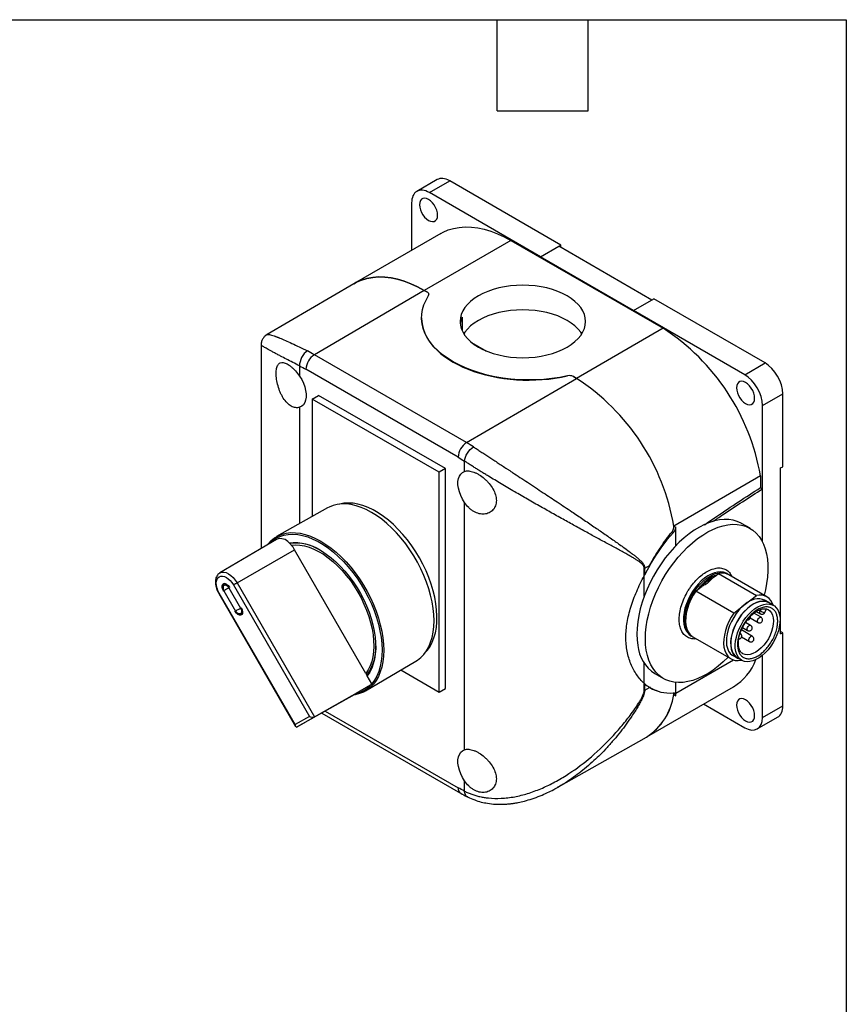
# Model space of a CAD drawing. Header units: millimetres. Extents: x 13 to 546, y 13 to 419.
# Tile 9 of 9: x 408 to 546, y 254 to 419. Entities that reach past the tile are written whole.
import ezdxf

# ---------------------------------------------------------------- set-up
doc = ezdxf.new("R2010")
doc.units = ezdxf.units.MM
doc.header["$LTSCALE"] = 2
doc.linetypes.add('SLD-Solid', pattern=[0])
doc.layers.add('TEXT', color=140, linetype='SLD-Solid', lineweight=25)

msp = doc.modelspace()

# ---------------------------------------------------------------- linework, layer by layer
for p, q in [((477.65, 392.35), (474.255, 390.39)), ((476.355, 390.182), (479.749, 392.142)), ((498.346, 381.406), (479.749, 392.142)), ((494.952, 379.446), (476.355, 390.182)), ((473.385, 388.467), (473.385, 380.537)), ((478.253, 383.347), (463.758, 374.979)), ((490.002, 382.184), (475.507, 373.815)), ((490.002, 382.184), (515.458, 367.488)), ((494.952, 379.446), (498.346, 381.406)), ((494.952, 379.444), (497.993, 381.199)), ((513.547, 372.22), (497.993, 381.199)), ((498.346, 380.995), (498.346, 381.406)), ((494.952, 379.444), (494.952, 379.446)), ((510.509, 370.464), (494.952, 379.444)), ((463.709, 374.951), (449.207, 366.44)), ((475.507, 373.815), (457.114, 363.074)), ((475.507, 373.815), (476.03, 373.514)), ((476.03, 373.514), (475.507, 373.815)), ((510.509, 370.466), (513.903, 372.425)), ((532.5, 361.69), (513.903, 372.425)), ((475.043, 369.244), (475.043, 369.215)), ((481.825, 369.341), (481.825, 367.095)), ((510.509, 370.466), (510.509, 370.464)), ((529.105, 359.73), (510.509, 370.466)), ((515.458, 367.488), (500.963, 359.12)), ((449.209, 366.428), (449.213, 366.431)), ((448.203, 364.691), (448.203, 330.668)), ((483.416, 365.126), (485.91, 363.686)), ((482.57, 348.379), (457.114, 363.074)), ((454.647, 361.198), (454.647, 359.475)), ((481.164, 345.934), (455.708, 360.629)), ((529.105, 359.73), (532.5, 361.69)), ((482.57, 348.379), (500.963, 359.12)), ((499.481, 359.54), (499.481, 359.537)), ((500.44, 359.422), (500.963, 359.12)), ((500.963, 359.12), (500.44, 359.422)), ((456.768, 355.65), (457.829, 356.262)), ((479.042, 344.016), (457.829, 356.262)), ((532.075, 354.586), (535.469, 356.546)), ((535.469, 344.341), (535.469, 356.546)), ((454.647, 354.273), (454.647, 334.83)), ((456.768, 355.65), (456.768, 336.025)), ((477.982, 343.403), (456.768, 355.65)), ((532.075, 340.643), (532.075, 354.586)), ((482.224, 343.555), (482.224, 345.278)), ((535.116, 344.137), (535.469, 344.341)), ((479.042, 344.016), (477.982, 343.403)), ((477.982, 306.659), (477.982, 343.403)), ((479.042, 307.271), (479.042, 344.016)), ((531.731, 342.793), (517.235, 334.425)), ((531.731, 342.793), (531.731, 340.841)), ((535.116, 316.374), (535.116, 344.137)), ((531.731, 340.841), (532.075, 340.643)), ((532.075, 331.767), (532.075, 340.643)), ((482.224, 297.012), (482.224, 338.353)), ((459.318, 337.46), (450.78, 332.653)), ((517.235, 334.425), (517.555, 334.24)), ((529.991, 334.037), (528.577, 334.853)), ((516.965, 333.474), (517.178, 333.351)), ((517.555, 331.127), (517.555, 334.24)), ((450.782, 332.194), (441.292, 326.58)), ((453.087, 331.5), (453.031, 331.47)), ((444.183, 324.921), (453.791, 330.468)), ((465.737, 309.776), (453.791, 330.468)), ((512.377, 327.37), (513.204, 327.842)), ((513.198, 327.846), (513.306, 327.908)), ((513.252, 327.941), (513.306, 327.908)), ((513.259, 327.935), (513.306, 327.908)), ((512.29, 326.113), (512.29, 327.323)), ((512.29, 322.671), (512.29, 326.113)), ((512.377, 326.284), (512.377, 327.37)), ((523.838, 325.805), (524.37, 326.218)), ((524.37, 326.218), (524.702, 326.475)), ((524.702, 326.475), (531.066, 322.801)), ((526.307, 326.349), (526.095, 326.471)), ((526.307, 326.349), (526.381, 326.304)), ((532.812, 322.593), (526.448, 326.267)), ((442.073, 324.799), (441.917, 324.709)), ((443.583, 324.574), (456.274, 302.593)), ((444.183, 324.921), (457.124, 302.506)), ((441.121, 323.153), (453.957, 300.921)), ((453.892, 301.217), (441.201, 323.199)), ((441.917, 323.554), (441.892, 323.598)), ((441.892, 323.598), (441.892, 323.598)), ((441.975, 323.588), (443.925, 320.211)), ((442.817, 324.074), (444.767, 320.697)), ((442.892, 324.175), (442.917, 324.132)), ((520.916, 323.539), (521.248, 323.797)), ((527.28, 319.866), (520.916, 323.539)), ((521.248, 323.797), (521.78, 324.209)), ((529.173, 321.333), (531.066, 322.801)), ((527.28, 319.866), (529.173, 321.333)), ((533.194, 321.622), (532.487, 322.03)), ((533.912, 321.15), (533.169, 321.579)), ((443.892, 320.134), (443.867, 320.177)), ((443.892, 320.134), (443.892, 320.134)), ((444.867, 320.754), (444.892, 320.711)), ((444.867, 319.6), (445.023, 319.69)), ((531.84, 319.16), (530.637, 319.855)), ((531.054, 320.143), (531.754, 319.739)), ((531.486, 320.373), (531.716, 320.241)), ((531.716, 320.241), (531.835, 320.505)), ((532.46, 319.966), (532.742, 320.588)), ((532.774, 320.55), (532.991, 320.468)), ((530.098, 317.81), (529.234, 318.308)), ((530.018, 319.058), (531.34, 318.294)), ((530.397, 315.97), (528.545, 317.039)), ((528.733, 317.443), (529.598, 316.943)), ((535.469, 316.578), (535.116, 316.782)), ((535.116, 316.374), (535.469, 316.578)), ((535.469, 304.373), (535.469, 316.578)), ((520.095, 316.079), (520.307, 315.956)), ((520.379, 315.917), (520.307, 315.956)), ((520.449, 315.874), (526.813, 312.201)), ((528.57, 315.87), (529.897, 315.104)), ((528.784, 313.083), (528.736, 313.113)), ((465.677, 306.848), (474.11, 311.837)), ((512.29, 308.12), (512.29, 311.486)), ((527.244, 312.015), (517.555, 306.422)), ((527.138, 312.764), (527.845, 312.355)), ((527.87, 312.399), (528.612, 311.97)), ((528.559, 311.993), (528.565, 311.997)), ((532.075, 302.414), (532.075, 312.805)), ((465.737, 309.776), (465.968, 309.376)), ((471.592, 310.348), (477.982, 306.659)), ((514.078, 309.738), (515.492, 308.921)), ((457.124, 302.506), (466.791, 307.951)), ((466.737, 308.046), (465.968, 309.376)), ((466.791, 307.951), (466.499, 307.782)), ((466.791, 307.951), (466.737, 308.046)), ((512.29, 306.91), (512.29, 308.12)), ((512.377, 306.956), (512.377, 308.043)), ((517.555, 306.052), (517.555, 308.272)), ((464.083, 306.387), (463.791, 306.218)), ((466.499, 307.782), (464.083, 306.387)), ((477.982, 306.659), (479.042, 307.271)), ((512.377, 306.956), (513.204, 307.429)), ((512.712, 299.166), (527.207, 307.534)), ((513.306, 307.494), (513.198, 307.432)), ((513.306, 307.494), (513.252, 307.399)), ((463.791, 306.218), (454.242, 300.842)), ((517.235, 306.237), (517.555, 306.052)), ((522.236, 304.664), (529.105, 300.699)), ((458.345, 303.152), (481.578, 289.74)), ((458.939, 303.486), (481.164, 290.656)), ((532.075, 302.414), (535.469, 304.373)), ((456.274, 302.593), (453.892, 301.217)), ((454.242, 300.842), (457.124, 302.506)), ((531.205, 300.491), (534.599, 302.45)), ((497.957, 290.787), (512.663, 299.138)), ((482.224, 290.087), (482.224, 291.81)), ((497.951, 290.798), (497.754, 290.685))]:
    msp.add_line(p, q)
at = {"flags": 128}
for points in [[(477.734, 386.408), (477.696, 386.821), (477.584, 387.257), (477.402, 387.694), (477.162, 388.111), (476.873, 388.487), (476.552, 388.802), (476.214, 389.041), (475.876, 389.193), (475.554, 389.248), (475.266, 389.206), (475.025, 389.066), (474.844, 388.838), (474.732, 388.532), (474.694, 388.163), (474.732, 387.751), (474.844, 387.315), (475.025, 386.877), (475.266, 386.46), (475.554, 386.085), (475.876, 385.77), (476.214, 385.53), (476.552, 385.379), (476.873, 385.323), (477.162, 385.366), (477.402, 385.505), (477.584, 385.733), (477.696, 386.039), (477.734, 386.408)], [(478.253, 383.347), (478.654, 383.563), (479.51, 383.932), (480.414, 384.202), (481.363, 384.374), (482.353, 384.446), (483.378, 384.417), (484.434, 384.289), (485.516, 384.061), (486.619, 383.735), (487.738, 383.312), (488.868, 382.794), (490.002, 382.184)], [(463.709, 374.951), (464.159, 375.195), (465.014, 375.563), (465.918, 375.834), (466.868, 376.006), (467.857, 376.077), (468.882, 376.049), (469.938, 375.921), (471.021, 375.693), (472.124, 375.367), (473.243, 374.944), (474.372, 374.426), (475.507, 373.815)], [(475.507, 373.815), (474.372, 374.426), (473.243, 374.944), (472.124, 375.367), (471.021, 375.693), (469.938, 375.921), (468.882, 376.049), (467.857, 376.077), (466.868, 376.006), (465.918, 375.834), (465.014, 375.563), (464.159, 375.195), (463.709, 374.951)], [(484.558, 364.345), (485.321, 363.946), (486.149, 363.591), (487.033, 363.286), (487.964, 363.031), (488.934, 362.831), (489.934, 362.686), (490.953, 362.599), (491.982, 362.57), (493.011, 362.599), (494.031, 362.686), (495.03, 362.831), (496, 363.031), (496.932, 363.286), (497.816, 363.591), (498.643, 363.946), (499.407, 364.345), (500.099, 364.786), (500.713, 365.264), (501.242, 365.774), (501.683, 366.312), (502.03, 366.872), (502.281, 367.449), (502.432, 368.037), (502.482, 368.631), (502.432, 369.225), (502.281, 369.814), (502.03, 370.391), (501.683, 370.951), (501.242, 371.489), (500.713, 371.999), (500.099, 372.477), (499.407, 372.917), (498.643, 373.317), (497.816, 373.671), (496.932, 373.977), (496, 374.231), (495.03, 374.432), (494.031, 374.576), (493.011, 374.664), (491.982, 374.693), (490.953, 374.664), (489.934, 374.576), (488.934, 374.432), (487.964, 374.231), (487.033, 373.977), (486.149, 373.671), (485.321, 373.317), (484.558, 372.917), (483.866, 372.477), (483.252, 371.999), (482.722, 371.489), (482.282, 370.951), (481.934, 370.391), (481.684, 369.814), (481.533, 369.225), (481.482, 368.631), (481.533, 368.037), (481.684, 367.449), (481.934, 366.872), (482.282, 366.312), (482.722, 365.774), (483.252, 365.264), (483.866, 364.786), (484.558, 364.345)], [(499.481, 359.54), (498.174, 359.283), (496.836, 359.086), (495.475, 358.948), (494.101, 358.87), (492.72, 358.854), (491.341, 358.899), (489.972, 359.005), (488.621, 359.171), (487.297, 359.396), (486.006, 359.679), (484.756, 360.019), (483.556, 360.413), (482.411, 360.859), (481.328, 361.354), (480.315, 361.896), (479.377, 362.481), (478.519, 363.106), (477.746, 363.767), (477.064, 364.46), (476.476, 365.181), (475.985, 365.926), (475.594, 366.691), (475.307, 367.471), (475.124, 368.261), (475.046, 369.057), (475.074, 369.854), (475.208, 370.648), (475.447, 371.433), (475.79, 372.205), (476.234, 372.96)], [(501.856, 366.57), (501.683, 366.827), (501.242, 367.365), (500.713, 367.875), (500.099, 368.353), (499.407, 368.794), (498.643, 369.193), (497.816, 369.548), (496.932, 369.854), (496, 370.108), (495.03, 370.308), (494.031, 370.453), (493.011, 370.54), (491.982, 370.569), (490.953, 370.54), (489.934, 370.453), (488.934, 370.308), (487.964, 370.108), (487.033, 369.854), (486.149, 369.548), (485.321, 369.193), (484.558, 368.794), (483.866, 368.353), (483.252, 367.875), (482.722, 367.365), (482.282, 366.827), (482.108, 366.57)], [(481.825, 369.341), (481.612, 368.753), (481.507, 368.218)], [(454.647, 359.475), (454.992, 358.906), (455.28, 358.31), (455.504, 357.702), (455.656, 357.1), (455.733, 356.519), (455.733, 355.975), (455.656, 355.483), (455.504, 355.057), (455.28, 354.707), (454.992, 354.443), (454.647, 354.273)], [(530.767, 355.793), (530.729, 356.205), (530.617, 356.641), (530.435, 357.079), (530.195, 357.496), (529.906, 357.871), (529.585, 358.187), (529.247, 358.426), (528.909, 358.577), (528.587, 358.633), (528.299, 358.59), (528.058, 358.451), (527.877, 358.223), (527.765, 357.917), (527.727, 357.548), (527.765, 357.135), (527.877, 356.699), (528.058, 356.262), (528.299, 355.845), (528.587, 355.47), (528.909, 355.154), (529.247, 354.915), (529.585, 354.764), (529.906, 354.708), (530.195, 354.751), (530.435, 354.89), (530.617, 355.118), (530.729, 355.424), (530.767, 355.793)], [(482.224, 338.353), (481.879, 338.922), (481.591, 339.518), (481.368, 340.126), (481.215, 340.728), (481.138, 341.309), (481.138, 341.853), (481.215, 342.345), (481.368, 342.771), (481.591, 343.121), (481.879, 343.385), (482.224, 343.555)], [(474.11, 311.837), (474.364, 311.998), (474.923, 312.437), (475.425, 312.96), (475.868, 313.562), (476.247, 314.24), (476.562, 314.988), (476.808, 315.803), (476.986, 316.677), (477.093, 317.606), (477.129, 318.583), (477.093, 319.601), (476.986, 320.654), (476.808, 321.733), (476.562, 322.833), (476.247, 323.944), (475.868, 325.06), (475.425, 326.174), (474.923, 327.276), (474.364, 328.36), (473.753, 329.419), (473.093, 330.445), (472.389, 331.432), (471.647, 332.372), (470.87, 333.258), (470.064, 334.086), (469.236, 334.85), (468.39, 335.543), (467.532, 336.162), (466.668, 336.702), (465.804, 337.159), (464.946, 337.531), (464.1, 337.814), (463.271, 338.008), (462.466, 338.11), (461.689, 338.12), (460.946, 338.038), (460.243, 337.864), (459.583, 337.599), (459.318, 337.46)], [(475.697, 313.31), (476.032, 313.689), (476.461, 314.3), (476.827, 314.986), (477.126, 315.742), (477.357, 316.564), (477.518, 317.445), (477.608, 318.38), (477.626, 319.361), (477.572, 320.381), (477.446, 321.435), (477.25, 322.513), (476.985, 323.61), (476.652, 324.716), (476.254, 325.824), (475.794, 326.927), (475.275, 328.017), (474.701, 329.085), (474.075, 330.125), (473.402, 331.13), (472.686, 332.092), (471.934, 333.004), (471.149, 333.86), (470.338, 334.654), (469.507, 335.381), (468.66, 336.035), (467.804, 336.612), (466.946, 337.108), (466.09, 337.519), (465.243, 337.842), (464.412, 338.076), (463.601, 338.218), (462.816, 338.267), (462.064, 338.224), (461.387, 338.098)], [(528.577, 334.853), (528.484, 334.905), (527.844, 335.198), (527.159, 335.4), (526.433, 335.51), (525.671, 335.528), (524.879, 335.452), (524.062, 335.285), (523.225, 335.026), (522.375, 334.678), (521.518, 334.243), (520.66, 333.725), (519.806, 333.126), (518.963, 332.451), (518.136, 331.705), (517.332, 330.893), (516.556, 330.021), (515.813, 329.094), (515.109, 328.12), (514.449, 327.105), (513.837, 326.056), (513.277, 324.981), (512.774, 323.887), (512.331, 322.782), (511.951, 321.673), (511.637, 320.569), (511.39, 319.477), (511.214, 318.404), (511.108, 317.359), (511.074, 316.349), (511.112, 315.38), (511.222, 314.46)], [(512.636, 313.644), (512.526, 314.564), (512.488, 315.532), (512.522, 316.543), (512.628, 317.588), (512.805, 318.66), (513.051, 319.752), (513.365, 320.857), (513.745, 321.965), (514.188, 323.07), (514.691, 324.164), (515.251, 325.24), (515.863, 326.288), (516.523, 327.304), (517.227, 328.278), (517.97, 329.204), (518.746, 330.077), (519.55, 330.889), (520.377, 331.635), (521.22, 332.309), (522.074, 332.908), (522.932, 333.427), (523.789, 333.862), (524.639, 334.21), (525.476, 334.468), (526.293, 334.636), (527.085, 334.711), (527.847, 334.694), (528.573, 334.584), (529.259, 334.382), (529.898, 334.089), (530.487, 333.708), (531.022, 333.241), (531.499, 332.692), (531.915, 332.064), (532.266, 331.361), (532.55, 330.59), (532.765, 329.754), (532.911, 328.861), (532.984, 327.915), (532.986, 326.925), (532.917, 325.896), (532.775, 324.837), (532.564, 323.754), (532.342, 322.865)], [(449.191, 331.253), (449.363, 331.469), (449.869, 331.995), (450.432, 332.437), (451.048, 332.793), (451.712, 333.059), (452.421, 333.234), (453.169, 333.317), (453.951, 333.307), (454.762, 333.204), (455.597, 333.009), (456.449, 332.724), (457.313, 332.349), (458.183, 331.889)], [(449.546, 331.463), (449.567, 331.485), (450.101, 331.972), (450.691, 332.373), (451.333, 332.683), (452.022, 332.903), (452.753, 333.029), (453.521, 333.06), (454.322, 332.998), (455.148, 332.841), (455.995, 332.592), (456.856, 332.251), (457.725, 331.822), (458.597, 331.307), (459.465, 330.71), (460.322, 330.036), (461.164, 329.288), (461.984, 328.472), (462.776, 327.595), (463.534, 326.661), (464.254, 325.678), (464.931, 324.652), (465.559, 323.592), (466.134, 322.503), (466.652, 321.395), (467.11, 320.274), (467.503, 319.148), (467.831, 318.026), (468.089, 316.916), (468.277, 315.824), (468.392, 314.76), (468.435, 313.73), (468.405, 312.741), (468.302, 311.801), (468.127, 310.916), (467.881, 310.093), (467.565, 309.336), (467.183, 308.652), (466.737, 308.046)], [(452.891, 331.604), (453.591, 331.685), (454.325, 331.675), (455.087, 331.572), (455.872, 331.378), (456.673, 331.094), (457.485, 330.722), (458.301, 330.266), (459.115, 329.729), (459.921, 329.115), (460.712, 328.428), (461.483, 327.674), (462.228, 326.859), (462.94, 325.988), (463.616, 325.069), (464.248, 324.108), (464.833, 323.114), (465.367, 322.092), (465.844, 321.052), (466.262, 320.002), (466.616, 318.948), (466.906, 317.9), (467.127, 316.865), (467.279, 315.851), (467.36, 314.867), (467.37, 313.919), (467.309, 313.014), (467.177, 312.16), (466.975, 311.364), (466.705, 310.631), (466.369, 309.966), (465.968, 309.376)], [(453.255, 331.228), (453.955, 331.281), (454.688, 331.242), (455.447, 331.11), (456.227, 330.887), (457.022, 330.575), (457.825, 330.175), (458.629, 329.691), (459.429, 329.128), (460.218, 328.489), (460.989, 327.779), (461.737, 327.005), (462.455, 326.171), (463.139, 325.286), (463.781, 324.356), (464.378, 323.389), (464.925, 322.391), (465.417, 321.372), (465.85, 320.339), (466.22, 319.3), (466.526, 318.264), (466.764, 317.239), (466.932, 316.233), (467.03, 315.255), (467.056, 314.311), (467.01, 313.41), (466.893, 312.558), (466.706, 311.763), (466.449, 311.03), (466.125, 310.366), (465.737, 309.776)], [(458.183, 331.889), (459.053, 331.345), (459.917, 330.722), (460.769, 330.024), (461.603, 329.255), (462.414, 328.421), (463.197, 327.528), (463.945, 326.582), (464.653, 325.588), (465.318, 324.555), (465.933, 323.488), (466.496, 322.396), (467.002, 321.286), (467.448, 320.165), (467.83, 319.041), (468.146, 317.922), (468.395, 316.815), (468.574, 315.727), (468.681, 314.667), (468.717, 313.642), (468.681, 312.658), (468.574, 311.723), (468.395, 310.842), (468.146, 310.022), (467.83, 309.268), (467.448, 308.585), (467.002, 307.979), (466.496, 307.453), (465.933, 307.01), (465.318, 306.655), (464.653, 306.388), (463.945, 306.213), (463.719, 306.178)], [(441.274, 326.569), (441.301, 326.585), (441.61, 326.699), (441.962, 326.713), (442.345, 326.626), (442.742, 326.442), (443.14, 326.167), (443.522, 325.813), (443.874, 325.392), (444.183, 324.921)], [(526.095, 326.471), (525.976, 326.535), (525.545, 326.689), (525.072, 326.751), (524.565, 326.719), (524.033, 326.594), (523.484, 326.378), (522.93, 326.075), (522.378, 325.689), (521.838, 325.229), (521.32, 324.7), (520.832, 324.113), (520.383, 323.477), (519.98, 322.803), (519.631, 322.104), (519.341, 321.39), (519.115, 320.674), (518.957, 319.969), (518.87, 319.286), (518.856, 318.637), (518.913, 318.033), (519.043, 317.484), (519.242, 317), (519.506, 316.59), (519.832, 316.26), (520.095, 316.079)], [(520.307, 315.956), (520.044, 316.137), (519.718, 316.468), (519.454, 316.878), (519.255, 317.362), (519.126, 317.91), (519.068, 318.514), (519.082, 319.163), (519.169, 319.846), (519.327, 320.552), (519.553, 321.268), (519.843, 321.981), (520.193, 322.681), (520.595, 323.354), (521.044, 323.99), (521.532, 324.577), (522.05, 325.106), (522.59, 325.567), (523.142, 325.952), (523.697, 326.256), (524.245, 326.472), (524.777, 326.597), (525.284, 326.629), (525.757, 326.567), (526.188, 326.412), (526.307, 326.349)], [(441.892, 323.598), (441.751, 323.911), (441.687, 324.222), (441.709, 324.492), (441.812, 324.689), (441.986, 324.789), (442.209, 324.781), (442.453, 324.664), (442.691, 324.454), (442.892, 324.175)], [(442.917, 324.132), (442.716, 324.411), (442.478, 324.621), (442.234, 324.738), (442.011, 324.746), (441.837, 324.646), (441.734, 324.449), (441.712, 324.179), (441.776, 323.868), (441.917, 323.554)], [(443.583, 324.574), (443.638, 324.606), (443.705, 324.645), (443.78, 324.688), (443.861, 324.735), (443.945, 324.784), (444.029, 324.832), (444.11, 324.878), (444.183, 324.921)], [(442.817, 324.074), (442.618, 323.96), (442.432, 323.852), (442.268, 323.757), (442.134, 323.68), (442.038, 323.624), (441.985, 323.594), (441.975, 323.588)], [(520.916, 323.539), (520.473, 322.845), (520.086, 322.118), (519.763, 321.37), (519.51, 320.617), (519.331, 319.872), (519.229, 319.15), (519.208, 318.465), (519.267, 317.828), (519.405, 317.253), (519.619, 316.751), (519.906, 316.33), (520.26, 315.998), (520.449, 315.874)], [(529.173, 321.333), (528.649, 320.882), (528.148, 320.359), (527.682, 319.777), (527.259, 319.145), (526.887, 318.479), (526.576, 317.79), (526.33, 317.093), (526.155, 316.402), (526.055, 315.732), (526.031, 315.096), (526.084, 314.506), (526.213, 313.975), (526.415, 313.514), (526.687, 313.132), (527.022, 312.837), (527.138, 312.764)], [(533.534, 321.368), (533.343, 321.526), (532.965, 321.734), (532.539, 321.848), (532.074, 321.869), (531.579, 321.794), (531.064, 321.626), (530.537, 321.367), (530.011, 321.024), (529.494, 320.601), (528.997, 320.109), (528.53, 319.555), (528.101, 318.952), (527.72, 318.311), (527.393, 317.644), (527.127, 316.964), (526.927, 316.284), (526.797, 315.618), (526.74, 314.979), (526.756, 314.379), (526.845, 313.83), (527.006, 313.342), (527.235, 312.926), (527.528, 312.588), (527.879, 312.336), (528.235, 312.188)], [(533.169, 321.579), (533.027, 321.652), (532.615, 321.786), (532.163, 321.827), (531.678, 321.773), (531.17, 321.626), (530.65, 321.389), (530.128, 321.067), (529.613, 320.664), (529.116, 320.191), (528.646, 319.655), (528.212, 319.067), (527.824, 318.439), (527.488, 317.782), (527.211, 317.11), (526.998, 316.436), (526.854, 315.772), (526.781, 315.132), (526.781, 314.529), (526.854, 313.973), (526.998, 313.476), (527.211, 313.047), (527.488, 312.695), (527.824, 312.426), (527.87, 312.399)], [(534.956, 319.424), (535.008, 318.853), (534.987, 318.238), (534.894, 317.59), (534.73, 316.922), (534.499, 316.247), (534.205, 315.578), (533.853, 314.929), (533.451, 314.311), (533.006, 313.736), (532.527, 313.217), (532.024, 312.763), (531.506, 312.382), (530.983, 312.083), (530.466, 311.872), (529.964, 311.751), (529.487, 311.724), (529.045, 311.791), (528.646, 311.951), (528.298, 312.201), (528.008, 312.535), (527.781, 312.948), (527.622, 313.431), (527.533, 313.975), (527.517, 314.569), (527.574, 315.203), (527.703, 315.862), (527.901, 316.535), (528.165, 317.209), (528.489, 317.87), (528.867, 318.505), (529.291, 319.103), (529.754, 319.651), (530.246, 320.139), (530.758, 320.557), (531.28, 320.898), (531.801, 321.154), (532.312, 321.321), (532.802, 321.395), (533.263, 321.374), (533.684, 321.261), (534.059, 321.055), (534.379, 320.763), (534.638, 320.388), (534.832, 319.939), (534.956, 319.424)], [(443.867, 320.177), (444.068, 319.898), (444.305, 319.688), (444.55, 319.571), (444.772, 319.563), (444.946, 319.663), (445.05, 319.86), (445.071, 320.13), (445.008, 320.441), (444.867, 320.754)], [(444.892, 320.711), (445.033, 320.397), (445.096, 320.087), (445.075, 319.817), (444.971, 319.62), (444.797, 319.519), (444.575, 319.528), (444.33, 319.645), (444.093, 319.855), (443.892, 320.134)], [(443.925, 320.211), (443.935, 320.216), (443.988, 320.247), (444.084, 320.302), (444.218, 320.38), (444.382, 320.475), (444.568, 320.582), (444.767, 320.697)], [(527.28, 319.866), (526.837, 319.171), (526.45, 318.444), (526.127, 317.696), (525.874, 316.943), (525.695, 316.198), (525.593, 315.477), (525.572, 314.791), (525.631, 314.155), (525.769, 313.58), (525.983, 313.077), (526.27, 312.656), (526.624, 312.324), (527.038, 312.089), (527.505, 311.954), (528.015, 311.921), (528.559, 311.993)], [(533.033, 320.445), (533.317, 320.23), (533.569, 319.915), (533.755, 319.522), (533.87, 319.061), (533.914, 318.543), (533.883, 317.982), (533.778, 317.391), (533.603, 316.784), (533.362, 316.177), (533.061, 315.584), (532.706, 315.021), (532.307, 314.5), (531.874, 314.035), (531.417, 313.637), (530.947, 313.316), (530.476, 313.081), (530.017, 312.935), (529.579, 312.884), (529.173, 312.929), (528.811, 313.068), (528.784, 313.083)], [(531.755, 319.738), (531.705, 319.781), (531.656, 319.902), (531.66, 320.063), (531.716, 320.241)], [(532.358, 319.968), (532.407, 319.958), (532.441, 319.957), (532.459, 319.964), (532.46, 319.966)], [(532.979, 320.475), (533.006, 320.46), (533.033, 320.445)], [(529.499, 317.106), (529.503, 317.268), (529.559, 317.446), (529.659, 317.613), (529.788, 317.744), (529.926, 317.82), (530.052, 317.828), (530.097, 317.81)], [(531.242, 318.457), (531.245, 318.619), (531.302, 318.797), (531.402, 318.964), (531.53, 319.095), (531.668, 319.171), (531.794, 319.179), (531.84, 319.161)], [(531.341, 318.294), (531.291, 318.337), (531.242, 318.457)], [(529.599, 316.943), (529.549, 316.986), (529.499, 317.106)], [(529.897, 315.104), (529.848, 315.147), (529.798, 315.267), (529.802, 315.428), (529.858, 315.606), (529.958, 315.774), (530.087, 315.905)], [(526.342, 312.472), (526.338, 312.467), (525.522, 311.688), (524.686, 310.977), (523.837, 310.339), (522.98, 309.78), (522.121, 309.303), (521.267, 308.911), (520.423, 308.607), (519.596, 308.394), (518.79, 308.273), (518.012, 308.244), (517.268, 308.308), (516.561, 308.464), (515.899, 308.712), (515.284, 309.049), (514.721, 309.473), (514.215, 309.982), (513.768, 310.571), (513.385, 311.236), (513.067, 311.974), (512.816, 312.778), (512.636, 313.644)], [(530.767, 302.718), (530.729, 303.13), (530.617, 303.566), (530.435, 304.004), (530.195, 304.421), (529.906, 304.796), (529.585, 305.112), (529.247, 305.351), (528.909, 305.502), (528.587, 305.558), (528.299, 305.515), (528.058, 305.376), (527.877, 305.148), (527.765, 304.842), (527.727, 304.473), (527.765, 304.06), (527.877, 303.624), (528.058, 303.187), (528.299, 302.77), (528.587, 302.394), (528.909, 302.079), (529.247, 301.84), (529.585, 301.688), (529.906, 301.633), (530.195, 301.676), (530.435, 301.815), (530.617, 302.043), (530.729, 302.349), (530.767, 302.718)], [(482.224, 291.81), (481.879, 292.379), (481.591, 292.975), (481.368, 293.583), (481.215, 294.185), (481.138, 294.766), (481.138, 295.31), (481.215, 295.802), (481.368, 296.228), (481.591, 296.578), (481.879, 296.842), (482.224, 297.012)]]:
    msp.add_lwpolyline(points, dxfattribs=at)
for centre, radius, start, end in [((475.9, 373.152), 0.385, 330.18729, 70.30706), ((495.457, 336.6), 36.798, 9.68786, 57.07578), ((458.781, 360.488), 3.076, 122.814, 177.37846), ((446.675, 345.016), 20.858, 59.97038, 63.58741), ((499.8, 358.177), 1.4, 62.81906, 103.16477), ((480.962, 328.232), 36.798, 9.68786, 57.07578), ((480.962, 328.232), 36.798, 9.68786, 57.07578), ((484.237, 345.793), 3.076, 122.814, 177.37846), ((470.972, 328.312), 23.176, 56.60207, 59.97361), ((451.432, 330.453), 1.859, 38.27498, 110.4832), ((449.912, 328.369), 4.399, 40.5404, 47.35846), ((454.064, 324.025), 7.534, 57.4846, 98.00112), ((449.419, 327.95), 5.045, 29.9315, 40.51376), ((511.393, 329.096), 1.987, 296.84216, 299.68881), ((525.314, 324.173), 2.382, 61.54798, 104.87766), ((499.689, 221.851), 117.013, 119.98949, 120.03443), ((531.669, 320.612), 2.27, 14.34904, 105.41247), ((531.379, 319.071), 3.16, 69.46726, 134.2838), ((533.159, 322.742), 2.887, 240.01485, 253.89746), ((530.288, 315.719), 0.274, 66.54115, 137.18211), ((459.662, 314.047), 7.718, 323.89208, 2.14715), ((517.518, 315.043), 6.323, 185.29162, 237.03972), ((522.598, 315.202), 8.947, 301.00966, 339.60199), ((462.902, 311.223), 4.978, 283.72718, 316.28357), ((511.393, 308.682), 1.987, 296.84216, 299.68881), ((507.343, 307.586), 9.984, 302.202, 352.23276), ((507.256, 307.642), 10.077, 302.44865, 351.98611), ((482.144, 290.548), 0.987, 173.72632, 234.91589)]:
    msp.add_arc(centre, radius, start, end)
for centre, major_axis, ratio, start_param, end_param in [((479.749, 388.712), (-2.1, 3.637), 0.5773815, 5.4978853, 6.283234), ((476.355, 386.753), (-2.1, 3.637), 0.5773815, 5.4978853, 7.0686817), ((475.393, 373.142), (0.9, 0.005), 0.5806369, 6.2802429, 7.065641), ((493.043, 369.276), (18, 0.091), 0.5806369, 3.1386502, 5.0752313), ((532.5, 358.26), (-2.1, 3.637), 0.5773815, 3.927089, 5.4978853), ((499.803, 359.05), (0.9, 0.005), 0.5806369, 0.7824557, 1.9336389), ((529.105, 356.301), (-2.1, 3.637), 0.5773815, 3.927089, 5.4978853), ((522.372, 322.917), (9.022, 15.576), 0.5783476, 1.2057704, 1.5832407), ((516.918, 333.873), (0.451, 0.779), 0.5783476, 4.347363, 5.498546), ((522.416, 322.892), (9.078, 15.543), 0.5807308, 1.5914086, 1.6896261), ((522.416, 322.892), (9.078, 15.543), 0.5807308, 3.0284862, 3.1267037), ((522.372, 322.917), (9.022, 15.576), 0.5783476, 3.1306659, 3.5081363), ((516.918, 305.685), (0.451, 0.779), 0.5783476, 5.498546, 6.6497289), ((532.5, 306.088), (-2.1, 3.637), 0.5773815, 3.1416414, 3.927089), ((456.627, 302.797), (0.607, -0.162), 0.5175895, 4.2346924, 5.796762), ((529.105, 304.128), (-2.1, 3.637), 0.5773815, 2.3562927, 3.927089), ((454.245, 301.421), (0.163, 0.607), 0.5176381, 2.048378, 3.6104477)]:
    msp.add_ellipse(centre, major_axis=major_axis, ratio=ratio, start_param=start_param, end_param=end_param)
for points, knots in [([(449.202, 366.436), (449.08, 366.354), (448.823, 366.18), (448.504, 365.791), (448.257, 365.286), (448.222, 364.895), (448.204, 364.692)], [0, 0, 0, 0, 0.2134717, 0.4518385, 0.7143309, 1, 1, 1, 1]), ([(449.213, 366.431), (449.227, 366.442), (449.267, 366.473), (449.365, 366.474), (449.446, 366.469), (449.473, 366.466), (449.5, 366.463), (449.528, 366.46), (449.557, 366.455), (449.677, 366.436), (449.926, 366.377), (450.277, 366.264), (450.544, 366.168), (450.686, 366.115), (450.835, 366.058), (450.989, 365.998), (451.149, 365.933), (451.54, 365.773), (452.226, 365.477), (453.328, 364.972), (454.558, 364.385), (455.491, 363.925), (455.954, 363.696)], [0, 0, 0, 0, 0.0468188, 0.1273543, 0.1376924, 0.1479826, 0.1582249, 0.1684195, 0.1785666, 0.1886662, 0.2894488, 0.3868107, 0.4117756, 0.4365237, 0.4610587, 0.4853849, 0.5095064, 0.5334276, 0.6543908, 0.7719984, 0.8869514, 1, 1, 1, 1]), ([(454.647, 361.198), (454.254, 361.397), (453.463, 361.797), (452.405, 362.341), (451.543, 362.792), (450.855, 363.158), (450.306, 363.452), (449.815, 363.72), (449.399, 363.951), (449.051, 364.147), (448.768, 364.312), (448.538, 364.45), (448.371, 364.555), (448.264, 364.63), (448.208, 364.677), (448.209, 364.688), (448.209, 364.692)], [0, 0, 0, 0, 0.0910255, 0.1832254, 0.2769833, 0.3435521, 0.4114144, 0.4806864, 0.5514776, 0.6168619, 0.6839199, 0.7527165, 0.8233118, 0.8878808, 0.9542651, 1, 1, 1, 1]), ([(455.954, 363.696), (455.58, 363.478), (455.233, 363.093), (454.744, 362.157), (454.621, 361.644), (454.647, 361.198)], [0, 0, 0, 0, 0.5, 0.5, 1, 1, 1, 1]), ([(454.647, 354.273), (454.434, 354.203), (454.206, 354.184), (453.849, 354.236), (453.727, 354.266), (453.485, 354.352), (453.365, 354.408), (453.125, 354.544), (453.004, 354.625), (452.769, 354.81), (452.655, 354.913), (452.322, 355.253), (452.11, 355.524), (451.825, 355.971), (451.735, 356.126), (451.565, 356.451), (451.484, 356.622), (451.261, 357.14), (451.136, 357.497), (450.93, 358.232), (450.854, 358.593), (450.776, 359.122), (450.757, 359.298), (450.731, 359.633), (450.724, 359.794), (450.724, 360.103), (450.73, 360.252), (450.756, 360.532), (450.776, 360.662), (450.853, 361.023), (450.931, 361.226), (451.083, 361.459), (451.14, 361.525), (451.265, 361.635), (451.335, 361.679), (451.558, 361.774), (451.728, 361.79), (452.111, 361.73), (452.318, 361.655), (452.653, 361.476), (452.769, 361.405), (453.003, 361.245), (453.121, 361.155), (453.361, 360.956), (453.483, 360.846), (453.727, 360.61), (453.847, 360.485), (454.202, 360.088), (454.434, 359.792), (454.647, 359.475)], [0, 0, 0, 0, 0.0625, 0.0625, 0.09375, 0.09375, 0.125, 0.125, 0.15625, 0.15625, 0.1875, 0.1875, 0.25, 0.25, 0.28125, 0.28125, 0.3125, 0.3125, 0.375, 0.375, 0.4375, 0.4375, 0.46875, 0.46875, 0.5, 0.5, 0.53125, 0.53125, 0.5625, 0.5625, 0.625, 0.625, 0.65625, 0.65625, 0.6875, 0.6875, 0.75, 0.75, 0.8125, 0.8125, 0.84375, 0.84375, 0.875, 0.875, 0.90625, 0.90625, 0.9375, 0.9375, 1, 1, 1, 1]), ([(482.224, 345.278), (482.25, 345.694), (482.424, 346.177), (482.988, 347.071), (483.356, 347.444), (483.73, 347.662)], [0, 0, 0, 0, 0.5, 0.5, 1, 1, 1, 1]), ([(483.73, 347.662), (483.83, 347.596), (484.03, 347.464), (484.337, 347.262), (484.649, 347.058), (484.966, 346.849), (485.289, 346.638), (485.616, 346.424), (485.948, 346.206), (486.286, 345.986), (486.628, 345.762), (486.974, 345.535), (487.325, 345.305), (487.681, 345.073), (488.041, 344.838), (488.405, 344.599), (488.773, 344.358), (489.145, 344.115), (489.52, 343.869), (489.9, 343.62), (490.563, 343.186), (491.523, 342.557), (492.792, 341.724), (494.095, 340.866), (495.766, 339.763), (497.826, 338.397), (500.027, 336.924), (502.069, 335.547), (503.85, 334.336), (505.598, 333.137), (506.946, 332.199), (508.017, 331.443), (508.867, 330.834), (509.655, 330.257), (510.232, 329.822), (510.63, 329.521), (510.951, 329.264), (511.295, 328.977), (511.597, 328.71), (511.858, 328.452), (512.058, 328.219), (512.19, 328.024), (512.273, 327.864), (512.332, 327.703), (512.37, 327.541), (512.374, 327.425), (512.377, 327.37)], [0, 0, 0, 0, 0.0104363, 0.0208978, 0.0313876, 0.041909, 0.0524653, 0.0630595, 0.0736949, 0.0843745, 0.0951014, 0.1058787, 0.1167094, 0.1275963, 0.1385424, 0.1495506, 0.1606236, 0.1717642, 0.1829752, 0.1942591, 0.2056186, 0.2418948, 0.27925, 0.3177525, 0.3574647, 0.4287469, 0.5052718, 0.5650711, 0.6292074, 0.6877361, 0.752687, 0.7816686, 0.814436, 0.8566383, 0.8822671, 0.8913158, 0.9107891, 0.9274791, 0.9413889, 0.9566354, 0.9694718, 0.9766833, 0.9832849, 0.9893257, 0.9948699, 1, 1, 1, 1]), ([(512.29, 327.323), (512.289, 327.348), (512.288, 327.397), (512.279, 327.468), (512.265, 327.539), (512.244, 327.608), (512.218, 327.676), (512.17, 327.777), (512.085, 327.907), (511.921, 328.091), (511.674, 328.305), (511.337, 328.547), (510.932, 328.808), (510.462, 329.092), (509.881, 329.426), (509.185, 329.815), (508.137, 330.394), (506.734, 331.157), (504.986, 332.107), (503.13, 333.12), (501.226, 334.165), (499.203, 335.282), (497.146, 336.426), (494.987, 337.643), (492.819, 338.88), (490.583, 340.173), (488.386, 341.466), (486.723, 342.464), (485.622, 343.136), (485.015, 343.51), (484.423, 343.877), (483.848, 344.238), (483.289, 344.592), (482.746, 344.94), (482.398, 345.166), (482.224, 345.278)], [0, 0, 0, 0, 0.0022411, 0.0045496, 0.0069396, 0.0094238, 0.0120135, 0.0147188, 0.0217029, 0.0297163, 0.0435261, 0.0601247, 0.0779915, 0.0984366, 0.1214672, 0.1511243, 0.1829747, 0.2445667, 0.3082422, 0.3682554, 0.432194, 0.4925192, 0.556774, 0.6175927, 0.6823191, 0.743825, 0.8088622, 0.8712775, 0.8900495, 0.908671, 0.9271552, 0.9455161, 0.9637676, 0.9819241, 1, 1, 1, 1]), ([(482.224, 343.555), (482.438, 343.625), (482.674, 343.649), (483.064, 343.617), (483.201, 343.595), (483.479, 343.53), (483.621, 343.486), (483.911, 343.379), (484.061, 343.315), (484.361, 343.168), (484.511, 343.085), (484.959, 342.812), (485.261, 342.592), (485.687, 342.227), (485.825, 342.099), (486.092, 341.83), (486.222, 341.688), (486.589, 341.253), (486.805, 340.948), (487.17, 340.305), (487.31, 339.982), (487.456, 339.491), (487.493, 339.326), (487.543, 339.005), (487.555, 338.847), (487.556, 338.538), (487.543, 338.385), (487.494, 338.092), (487.457, 337.952), (487.313, 337.553), (487.169, 337.311), (486.898, 337.01), (486.799, 336.919), (486.584, 336.757), (486.467, 336.686), (486.101, 336.509), (485.832, 336.435), (485.259, 336.386), (484.965, 336.41), (484.513, 336.522), (484.361, 336.572), (484.063, 336.695), (483.916, 336.769), (483.626, 336.938), (483.481, 337.036), (483.202, 337.251), (483.067, 337.367), (482.679, 337.745), (482.438, 338.036), (482.224, 338.353)], [0, 0, 0, 0, 0.0625, 0.0625, 0.09375, 0.09375, 0.125, 0.125, 0.15625, 0.15625, 0.1875, 0.1875, 0.25, 0.25, 0.28125, 0.28125, 0.3125, 0.3125, 0.375, 0.375, 0.4375, 0.4375, 0.46875, 0.46875, 0.5, 0.5, 0.53125, 0.53125, 0.5625, 0.5625, 0.625, 0.625, 0.65625, 0.65625, 0.6875, 0.6875, 0.75, 0.75, 0.8125, 0.8125, 0.84375, 0.84375, 0.875, 0.875, 0.90625, 0.90625, 0.9375, 0.9375, 1, 1, 1, 1]), ([(522.378, 334.641), (523.053, 335.108), (524.945, 336.421), (528.065, 338.467), (530.509, 340.05), (531.731, 340.841)], [0, 0, 0, 0, 0.2168382, 0.6084187, 1, 1, 1, 1]), ([(523.739, 335.169), (524.296, 335.546), (527.072, 337.421), (529.853, 339.211), (532.075, 340.643)], [0, 0, 0, 0, 0.20081137, 1, 1, 1, 1]), ([(516.965, 333.474), (517.071, 333.602), (517.153, 333.761), (517.248, 334.095), (517.26, 334.269), (517.235, 334.425)], [0, 0, 0, 0, 0.5, 0.5, 1, 1, 1, 1]), ([(513.204, 327.842), (513.781, 328.857), (514.372, 329.838), (515.615, 331.721), (516.266, 332.622), (516.965, 333.474)], [0, 0, 0, 0, 0.5, 0.5, 1, 1, 1, 1]), ([(441.201, 323.199), (440.543, 324.337), (440.543, 325.57), (441.858, 326.329), (442.925, 325.713), (443.583, 324.574)], [0, 0, 0, 0, 0.5, 0.5, 1, 1, 1, 1]), ([(441.273, 326.555), (441.217, 326.522), (441.067, 326.433), (440.876, 326.21), (440.706, 325.909), (440.6, 325.563), (440.555, 325.192), (440.564, 324.813), (440.62, 324.437), (440.706, 324.1), (440.811, 323.794), (440.94, 323.486), (441.055, 323.274), (441.121, 323.153)], [0, 0, 0, 0, 0.0598108, 0.1609678, 0.2649161, 0.3709721, 0.4762313, 0.5776896, 0.6726658, 0.7650315, 0.8325515, 0.9037976, 1, 1, 1, 1]), ([(512.29, 308.12), (511.83, 308.531), (511.408, 309.012), (510.657, 310.098), (510.328, 310.702), (509.919, 311.696), (509.798, 312.04), (509.591, 312.744), (509.503, 313.106), (509.292, 314.218), (509.22, 314.995), (509.219, 316.215), (509.237, 316.629), (509.309, 317.459), (509.362, 317.878), (509.573, 319.143), (509.781, 319.999), (510.188, 321.309), (510.339, 321.748), (510.667, 322.622), (510.843, 323.057), (511.407, 324.365), (511.83, 325.236), (512.29, 326.113)], [0, 0, 0, 0, 0.125, 0.125, 0.25, 0.25, 0.3125, 0.3125, 0.375, 0.375, 0.5, 0.5, 0.5625, 0.5625, 0.625, 0.625, 0.75, 0.75, 0.8125, 0.8125, 0.875, 0.875, 1, 1, 1, 1]), ([(512.29, 308.12), (511.83, 308.531), (511.408, 309.012), (510.657, 310.098), (510.328, 310.702), (509.919, 311.696), (509.798, 312.04), (509.591, 312.744), (509.503, 313.106), (509.292, 314.218), (509.22, 314.995), (509.219, 316.215), (509.237, 316.629), (509.309, 317.459), (509.362, 317.878), (509.573, 319.143), (509.781, 319.999), (510.188, 321.309), (510.339, 321.748), (510.667, 322.622), (510.843, 323.057), (511.407, 324.365), (511.83, 325.236), (512.29, 326.113)], [0, 0, 0, 0, 0.125, 0.125, 0.25, 0.25, 0.3125, 0.3125, 0.375, 0.375, 0.5, 0.5, 0.5625, 0.5625, 0.625, 0.625, 0.75, 0.75, 0.8125, 0.8125, 0.875, 0.875, 1, 1, 1, 1]), ([(518.211, 317.967), (518.179, 318.27), (518.111, 318.894), (518.219, 319.981), (518.497, 321.162), (518.962, 322.383), (519.484, 323.373), (519.963, 324.114), (520.465, 324.798), (521.128, 325.551), (521.96, 326.288), (522.819, 326.862), (523.705, 327.26), (524.589, 327.446), (525.414, 327.386), (526.011, 327.129), (526.411, 326.806), (526.719, 326.475), (526.872, 326.158), (526.962, 325.97)], [0, 0, 0, 0, 0.062833, 0.1294297, 0.1987951, 0.2696325, 0.34047, 0.3751833, 0.4099244, 0.4765211, 0.5393542, 0.6021872, 0.6687839, 0.7381493, 0.8089867, 0.8798241, 0.9145374, 0.9492786, 1, 1, 1, 1]), ([(441.865, 324.307), (441.865, 324.307), (441.869, 324.379), (441.934, 324.477), (442.058, 324.573), (442.229, 324.581), (442.42, 324.507), (442.61, 324.358), (442.742, 324.199), (442.802, 324.098), (442.817, 324.074)], [0, 0, 0, 0, 0.000893, 0.1591454, 0.3173978, 0.4756502, 0.6339027, 0.7921551, 0.9504075, 1, 1, 1, 1]), ([(521.78, 324.209), (521.831, 324.266), (521.934, 324.379), (522.151, 324.602), (522.433, 324.869), (522.784, 325.16), (523.141, 325.417), (523.437, 325.599), (523.669, 325.725), (523.782, 325.778), (523.838, 325.805)], [0, 0, 0, 0, 0.0800313, 0.1602839, 0.330052, 0.499998, 0.6697661, 0.8397121, 0.9199321, 1, 1, 1, 1]), ([(521.78, 324.209), (521.954, 324.344), (522.147, 324.465), (522.543, 324.7), (522.747, 324.813), (522.95, 324.926)], [0, 0, 0, 0, 0.5, 0.5, 1, 1, 1, 1]), ([(523.838, 325.805), (523.664, 325.67), (523.513, 325.525), (523.224, 325.228), (523.087, 325.077), (522.95, 324.926)], [0, 0, 0, 0, 0.5, 0.5, 1, 1, 1, 1]), ([(441.871, 324.306), (441.858, 324.24), (441.832, 324.116), (441.85, 323.924), (441.893, 323.747), (441.949, 323.638), (441.975, 323.588)], [0, 0, 0, 0, 0.2698111, 0.5081138, 0.774099, 1, 1, 1, 1]), ([(443.925, 320.211), (443.986, 320.123), (444.072, 320), (444.25, 319.865), (444.372, 319.792), (444.465, 319.769), (444.487, 319.764)], [0, 0, 0, 0, 0.4305644, 0.6081904, 0.9072129, 1, 1, 1, 1]), ([(444.767, 320.697), (444.807, 320.616), (444.888, 320.455), (444.939, 320.208), (444.929, 319.992), (444.854, 319.828), (444.724, 319.741), (444.594, 319.721), (444.509, 319.757), (444.488, 319.766)], [0, 0, 0, 0, 0.1578032, 0.3156064, 0.4734096, 0.6312128, 0.7890161, 0.9468193, 1, 1, 1, 1]), ([(531.83, 313.065), (531.622, 312.904), (531.199, 312.622), (530.552, 312.334), (529.912, 312.2), (529.309, 312.243), (528.788, 312.469), (528.383, 312.854), (528.097, 313.364), (527.933, 313.978), (527.883, 314.682), (527.958, 315.472), (528.161, 316.329), (528.5, 317.221), (528.956, 318.086), (529.492, 318.863), (530.077, 319.531), (530.691, 320.075), (531.325, 320.498), (531.972, 320.786), (532.612, 320.921), (533.215, 320.877), (533.736, 320.652), (534.141, 320.267), (534.427, 319.756), (534.592, 319.142), (534.641, 318.438), (534.567, 317.648), (534.363, 316.792), (534.024, 315.899), (533.568, 315.035), (533.033, 314.257), (532.448, 313.59), (532.038, 313.226), (531.83, 313.065)], [0, 0, 0, 0, 0.02999825, 0.06000529, 0.09216137, 0.12499984, 0.15783831, 0.18999439, 0.21998821, 0.24999984, 0.27999366, 0.31000529, 0.34216137, 0.37499984, 0.40783831, 0.43999439, 0.46998821, 0.49999984, 0.52999366, 0.56000529, 0.59216137, 0.62499984, 0.65783831, 0.68999439, 0.71998821, 0.74999984, 0.77999366, 0.81000529, 0.84216137, 0.87499984, 0.90783831, 0.93999439, 0.96999281, 1, 1, 1, 1]), ([(528.966, 317.885), (529.076, 318.066), (529.23, 318.319), (529.483, 318.67), (529.708, 318.956), (529.988, 319.27), (530.29, 319.568), (530.61, 319.842), (530.939, 320.081), (531.271, 320.279), (531.598, 320.433), (531.913, 320.538), (532.214, 320.597), (532.493, 320.604), (532.68, 320.587), (532.764, 320.554), (532.774, 320.55)], [0, 0, 0, 0, 0.1008707, 0.141813, 0.2092995, 0.2786195, 0.3521164, 0.4277707, 0.5047722, 0.5825513, 0.6608575, 0.7397823, 0.819758, 0.9019307, 0.9885614, 1, 1, 1, 1]), ([(531.757, 319.74), (531.809, 319.716), (531.915, 319.666), (532.094, 319.67), (532.244, 319.725), (532.362, 319.812), (532.412, 319.884), (532.437, 319.922)], [0, 0, 0, 0, 0.2172173, 0.4454146, 0.6656742, 0.8255578, 1, 1, 1, 1]), ([(520.98, 315.568), (520.957, 315.563), (520.634, 315.493), (520.073, 315.589), (519.472, 315.828), (519.07, 316.151), (518.73, 316.534), (518.401, 317.109), (518.273, 317.686), (518.211, 317.967)], [0, 0, 0, 0, 0.01516, 0.22001, 0.4248601, 0.5252451, 0.6257108, 0.8182973, 1, 1, 1, 1]), ([(528.751, 313.113), (528.692, 313.152), (528.557, 313.237), (528.39, 313.445), (528.241, 313.717), (528.132, 314.041), (528.065, 314.411), (528.042, 314.822), (528.065, 315.264), (528.133, 315.725), (528.245, 316.2), (528.385, 316.638), (528.537, 317.027), (528.718, 317.432), (528.871, 317.712), (528.966, 317.885)], [0, 0, 0, 0, 0.07153658, 0.16091318, 0.24489594, 0.32659203, 0.40739958, 0.48774994, 0.56767954, 0.64677787, 0.72371205, 0.80235735, 0.85942261, 0.91285649, 1, 1, 1, 1]), ([(529.629, 318.722), (529.692, 318.74), (529.782, 318.765), (529.896, 318.85), (529.982, 318.949), (530.042, 319.097), (530.062, 319.227), (530.039, 319.296), (530.034, 319.309)], [0, 0, 0, 0, 0.2413591, 0.3490635, 0.5296332, 0.7292633, 0.9482525, 1, 1, 1, 1]), ([(530.243, 317.683), (530.199, 317.733), (530.155, 317.783), (530.096, 317.81), (530.096, 317.81)], [0, 0, 0, 0, 0.9976775, 1, 1, 1, 1]), ([(531.342, 318.294), (531.37, 318.28), (531.444, 318.242), (531.585, 318.219), (531.756, 318.244), (531.917, 318.334), (532.041, 318.483), (532.094, 318.653), (532.089, 318.808), (532.054, 318.932), (532.008, 319.001), (531.985, 319.034)], [0, 0, 0, 0, 0.068119, 0.1818741, 0.3067559, 0.4395311, 0.5772889, 0.7215529, 0.8191419, 0.9128487, 1, 1, 1, 1]), ([(531.985, 319.034), (531.942, 319.084), (531.898, 319.134), (531.839, 319.161), (531.839, 319.161)], [0, 0, 0, 0, 0.9976775, 1, 1, 1, 1]), ([(528.111, 315.528), (528.163, 315.532), (528.276, 315.542), (528.433, 315.633), (528.556, 315.781), (528.61, 315.951), (528.605, 316.106), (528.569, 316.23), (528.523, 316.299), (528.501, 316.332)], [0, 0, 0, 0, 0.1402003, 0.3048754, 0.4757304, 0.6546545, 0.7756897, 0.8919101, 1, 1, 1, 1]), ([(528.501, 316.332), (528.457, 316.382), (528.413, 316.433), (528.354, 316.459), (528.354, 316.459)], [0, 0, 0, 0, 0.9976775, 1, 1, 1, 1]), ([(529.599, 316.943), (529.627, 316.929), (529.702, 316.891), (529.843, 316.868), (530.013, 316.893), (530.175, 316.983), (530.299, 317.132), (530.352, 317.302), (530.347, 317.457), (530.311, 317.581), (530.265, 317.65), (530.243, 317.683)], [0, 0, 0, 0, 0.068119, 0.1818741, 0.3067559, 0.4395311, 0.5772889, 0.7215529, 0.8191419, 0.9128487, 1, 1, 1, 1]), ([(529.9, 315.11), (529.919, 315.097), (529.971, 315.061), (530.085, 315.034), (530.176, 315.04), (530.227, 315.044)], [0, 0, 0, 0, 0.1951823, 0.5529982, 1, 1, 1, 1]), ([(530.227, 315.044), (530.29, 315.061), (530.38, 315.086), (530.493, 315.171), (530.579, 315.27), (530.642, 315.419), (530.655, 315.596), (530.6, 315.77), (530.506, 315.902), (530.424, 315.947), (530.393, 315.964)], [0, 0, 0, 0, 0.1572411, 0.2274085, 0.3450463, 0.4751017, 0.6177692, 0.7701485, 0.9155219, 1, 1, 1, 1]), ([(482.224, 290.087), (482.325, 290.037), (482.528, 289.938), (482.838, 289.8), (483.154, 289.671), (483.476, 289.552), (483.803, 289.442), (484.136, 289.341), (484.474, 289.25), (484.817, 289.169), (485.166, 289.097), (485.519, 289.034), (485.878, 288.982), (486.809, 288.872), (488.383, 288.835), (490.583, 289.1), (492.819, 289.654), (494.983, 290.444), (497.139, 291.467), (499.835, 293.03), (503.14, 295.442), (506.146, 298.269), (508.134, 300.501), (509.183, 301.781), (509.967, 302.794), (510.686, 303.786), (511.268, 304.658), (511.673, 305.324), (511.921, 305.776), (512.085, 306.121), (512.183, 306.367), (512.246, 306.575), (512.283, 306.752), (512.288, 306.858), (512.29, 306.91)], [0, 0, 0, 0, 0.010558, 0.0211367, 0.0317389, 0.0423676, 0.0530256, 0.0637158, 0.0744408, 0.0852036, 0.0960068, 0.1068532, 0.1177454, 0.1286861, 0.1910142, 0.2562764, 0.3178415, 0.3823375, 0.4429553, 0.5074365, 0.6256772, 0.7552831, 0.8169214, 0.8488479, 0.8784933, 0.9122224, 0.9398628, 0.9564516, 0.9702874, 0.9783056, 0.9852909, 0.9905819, 0.9954529, 1, 1, 1, 1]), ([(512.377, 306.956), (512.359, 306.793), (512.311, 306.363), (511.991, 305.636), (511.608, 304.889), (511.194, 304.169), (510.738, 303.424), (510.098, 302.44), (509.29, 301.284), (508.3, 299.976), (507.239, 298.674), (506.113, 297.404), (504.991, 296.238), (503.845, 295.135), (502.661, 294.087), (501.422, 293.087), (500.128, 292.142), (498.977, 291.374), (498.22, 290.949), (497.951, 290.798)], [0, 0, 0, 0, 0.0247036, 0.0650681, 0.1041799, 0.1370639, 0.1747489, 0.2197255, 0.292376, 0.3615829, 0.4377203, 0.516589, 0.5893453, 0.6560015, 0.7325069, 0.8056975, 0.8756038, 0.9558345, 1, 1, 1, 1]), ([(514.448, 306.873), (514.329, 306.905), (513.897, 307.022), (513.496, 307.258), (513.204, 307.429)], [0, 0, 0, 0, 0.2743375, 1, 1, 1, 1]), ([(517.235, 306.237), (517.246, 306.311), (517.262, 306.416), (517.223, 306.476), (517.211, 306.494)], [0, 0, 0, 0, 0.7078738, 1, 1, 1, 1]), ([(482.224, 297.012), (482.438, 297.083), (482.674, 297.106), (483.064, 297.074), (483.201, 297.052), (483.479, 296.987), (483.621, 296.944), (483.911, 296.837), (484.061, 296.772), (484.361, 296.625), (484.511, 296.542), (484.959, 296.269), (485.261, 296.05), (485.687, 295.684), (485.825, 295.556), (486.092, 295.287), (486.222, 295.145), (486.589, 294.71), (486.805, 294.406), (487.17, 293.763), (487.31, 293.439), (487.456, 292.949), (487.493, 292.783), (487.543, 292.462), (487.555, 292.304), (487.556, 291.995), (487.543, 291.843), (487.494, 291.549), (487.457, 291.409), (487.313, 291.01), (487.169, 290.768), (486.898, 290.467), (486.799, 290.376), (486.584, 290.214), (486.467, 290.143), (486.101, 289.966), (485.832, 289.892), (485.259, 289.843), (484.965, 289.867), (484.513, 289.979), (484.361, 290.029), (484.063, 290.153), (483.916, 290.226), (483.626, 290.395), (483.481, 290.493), (483.202, 290.708), (483.067, 290.825), (482.679, 291.202), (482.438, 291.494), (482.224, 291.81)], [0, 0, 0, 0, 0.0625, 0.0625, 0.09375, 0.09375, 0.125, 0.125, 0.15625, 0.15625, 0.1875, 0.1875, 0.25, 0.25, 0.28125, 0.28125, 0.3125, 0.3125, 0.375, 0.375, 0.4375, 0.4375, 0.46875, 0.46875, 0.5, 0.5, 0.53125, 0.53125, 0.5625, 0.5625, 0.625, 0.625, 0.65625, 0.65625, 0.6875, 0.6875, 0.75, 0.75, 0.8125, 0.8125, 0.84375, 0.84375, 0.875, 0.875, 0.90625, 0.90625, 0.9375, 0.9375, 1, 1, 1, 1]), ([(482.763, 289.123), (482.743, 289.127), (482.563, 289.16), (482.333, 289.48), (482.26, 289.884), (482.224, 290.087)], [0, 0, 0, 0, 0.0562615, 0.5281308, 1, 1, 1, 1]), ([(482.757, 289.108), (483.144, 288.932), (483.883, 288.596), (485, 288.264), (486.163, 288.023), (487.322, 287.897), (488.415, 287.879), (489.247, 287.921), (489.909, 287.986), (490.529, 288.069), (491.321, 288.207), (492.337, 288.438), (493.574, 288.802), (494.845, 289.27), (496.05, 289.796), (497.093, 290.307), (497.73, 290.661), (498.021, 290.823)], [0, 0, 0, 0, 0.0839168, 0.1598851, 0.2279236, 0.3151533, 0.3847896, 0.4371365, 0.4737039, 0.511658, 0.5563156, 0.6261542, 0.7075048, 0.796118, 0.8751808, 0.943072, 1, 1, 1, 1]), ([(481.578, 289.742), (481.59, 289.734), (481.92, 289.533), (482.312, 289.323), (482.691, 289.144), (482.75, 289.116)], [0, 0, 0, 0, 0.031712, 0.8506518, 1, 1, 1, 1])]:
    msp.add_open_spline(points, degree=3, knots=knots)
for points in [[(454.647, 361.198), (455.001, 361.023), (455.353, 360.834), (455.708, 360.629)], [(481.164, 345.934), (481.518, 345.729), (481.871, 345.511), (482.224, 345.278)], [(512.29, 326.113), (512.32, 326.17), (512.349, 326.226), (512.377, 326.284)], [(524.37, 326.218), (523.3, 325.885), (522.175, 325.013), (521.248, 323.797)], [(512.377, 308.043), (512.349, 308.068), (512.32, 308.093), (512.29, 308.12)], [(482.224, 290.087), (481.871, 290.262), (481.518, 290.451), (481.164, 290.656)]]:
    msp.add_open_spline(points, degree=3)
at = {"layer": 'TEXT'}
for p, q in [((12.7, 419.1), (546.1, 419.1)), ((487.68, 403.86), (487.68, 419.1)), ((502.92, 403.86), (502.92, 419.1)), ((546.1, 419.1), (546.1, 12.7)), ((487.68, 403.86), (502.92, 403.86))]:
    msp.add_line(p, q, dxfattribs=at)

doc.saveas('drawing.dxf')
